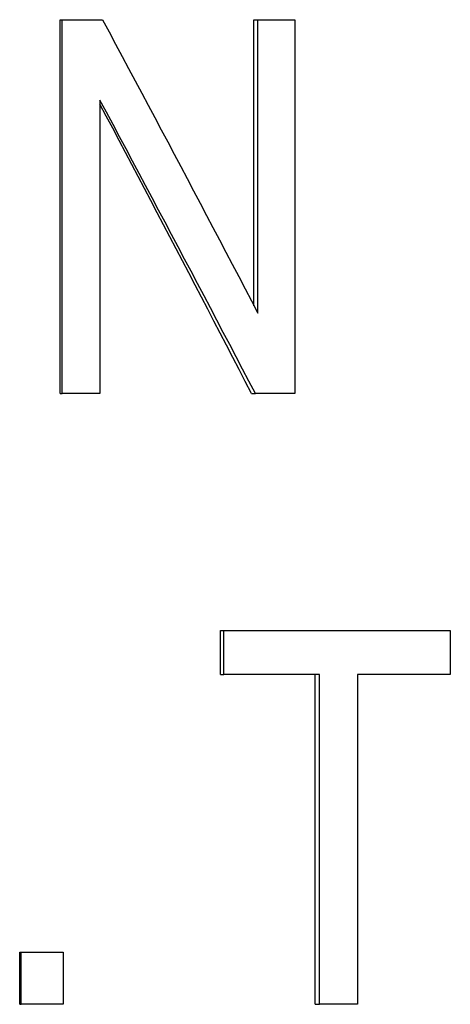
# Model space of a CAD drawing. Header units: millimetres. Extents: x 56 to 3776, y 27 to 364.
# Tile 12 of 15: x 423.94 to 426.86, y 265.87 to 272.56. Entities that reach past the tile are written whole.
import ezdxf

# ---------------------------------------------------------------- set-up
doc = ezdxf.new("R2010")
doc.units = ezdxf.units.MM
doc.layers.add('DETAIL', color=2, linetype='Continuous')

msp = doc.modelspace()

# ---------------------------------------------------------------- linework, layer by layer
at = {"layer": 'DETAIL'}
for p, q in [((424.2133, 272.5635), (424.2256, 272.5635)), ((424.2133, 270.0235), (424.2133, 272.5635)), ((424.2256, 272.5635), (424.5008, 272.5635)), ((424.2256, 270.0235), (424.2256, 272.5635)), ((425.5301, 272.5635), (425.5566, 272.5635)), ((425.5301, 270.6202), (425.5301, 272.5635)), ((425.5566, 272.5635), (425.8066, 272.5635)), ((425.5566, 270.5695), (425.5566, 272.5635)), ((425.8066, 272.5635), (425.8066, 270.0235)), ((424.4834, 272.0176), (424.4834, 270.0235)), ((424.2133, 270.0235), (424.2256, 270.0235)), ((424.4834, 270.0235), (424.2256, 270.0235)), ((425.5133, 270.0235), (425.5396, 270.0235)), ((425.8066, 270.0235), (425.5396, 270.0235)), ((425.3016, 268.4135), (425.3256, 268.4135)), ((425.3016, 268.1135), (425.3016, 268.4135)), ((425.3256, 268.4135), (426.8641, 268.4135)), ((425.3256, 268.1135), (425.3256, 268.4135)), ((426.8641, 268.4135), (426.8641, 268.1135)), ((425.3016, 268.1135), (425.3256, 268.1135)), ((425.9764, 268.1135), (425.3256, 268.1135)), ((425.9454, 265.8735), (425.9454, 268.1135)), ((425.9764, 265.8735), (425.9764, 268.1135)), ((426.2338, 268.1135), (426.2338, 265.8735)), ((426.8641, 268.1135), (426.2338, 268.1135)), ((423.9381, 266.2278), (423.9474, 266.2278)), ((423.9381, 265.8735), (423.9381, 266.2278)), ((423.9474, 266.2278), (424.2333, 266.2278)), ((423.9474, 265.8735), (423.9474, 266.2278)), ((424.2333, 266.2278), (424.2333, 265.8735)), ((423.9381, 265.8735), (423.9474, 265.8735)), ((424.2333, 265.8735), (423.9474, 265.8735)), ((425.9454, 265.8735), (425.9764, 265.8735)), ((426.2338, 265.8735), (425.9764, 265.8735))]:
    msp.add_line(p, q, dxfattribs=at)
at = {"layer": 'DETAIL', "flags": 128}
for points in [[(424.5008, 272.5635), (424.5453, 272.4805), (424.5897, 272.3974), (424.6341, 272.3143), (424.6785, 272.2312), (424.7228, 272.1481), (424.7671, 272.065), (424.8113, 271.9819), (424.8556, 271.8989), (424.8997, 271.8158), (424.9439, 271.7327), (424.9879, 271.6496), (425.032, 271.5665), (425.076, 271.4834), (425.1199, 271.4003), (425.1638, 271.3173), (425.2077, 271.2342), (425.2515, 271.1511), (425.2952, 271.068), (425.3389, 270.9849), (425.3826, 270.9018), (425.4262, 270.8187), (425.4697, 270.7357), (425.5132, 270.6526), (425.5566, 270.5695)], [(425.5396, 270.0235), (425.4962, 270.1066), (425.4527, 270.1897), (425.4091, 270.2728), (425.3655, 270.3559), (425.3218, 270.439), (425.2781, 270.522), (425.2343, 270.6051), (425.1905, 270.6882), (425.1466, 270.7713), (425.1027, 270.8544), (425.0588, 270.9375), (425.0147, 271.0206), (424.9707, 271.1037), (424.9266, 271.1867), (424.8824, 271.2698), (424.8383, 271.3529), (424.794, 271.436), (424.7498, 271.5191), (424.7055, 271.6022), (424.6611, 271.6853), (424.6167, 271.7683), (424.5723, 271.8514), (424.5279, 271.9345), (424.4834, 272.0176)], [(425.5133, 270.0235), (425.4709, 270.1054), (425.4285, 270.1873), (425.386, 270.2692), (425.3435, 270.3512), (425.3009, 270.4331), (425.2583, 270.515), (425.2156, 270.5969), (425.1729, 270.6788), (425.1301, 270.7607), (425.0873, 270.8426), (425.0444, 270.9245), (425.0015, 271.0064), (424.9585, 271.0883), (424.9155, 271.1702), (424.8725, 271.2521), (424.8294, 271.334), (424.7863, 271.4159), (424.7431, 271.4978), (424.6999, 271.5797), (424.6567, 271.6616), (424.6134, 271.7435), (424.5701, 271.8254), (424.5268, 271.9073), (424.4834, 271.9892)]]:
    msp.add_lwpolyline(points, dxfattribs=at)

doc.saveas('drawing.dxf')
